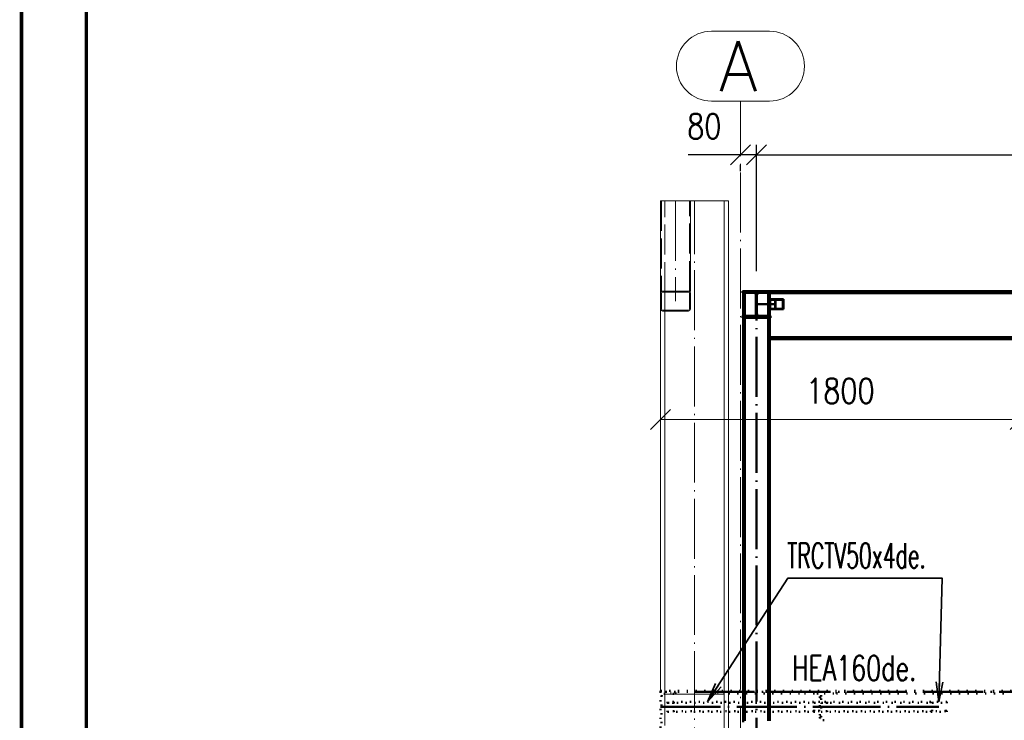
# Paper-space layout 'Layout1' of a CAD drawing. Extents: x -2 to 1033, y -36 to 596.
# Tile 8 of 182: x 0 to 98, y 211 to 281. Entities that reach past the tile are written whole.
import ezdxf
from ezdxf.enums import TextEntityAlignment as Align

# ---------------------------------------------------------------- set-up
doc = ezdxf.new("R2010")
doc.units = 0
for name, pattern in [('ACAD_ISO02W100', [15, 12, -3]), ('ACAD_ISO04W100', [30.5, 24, -3, 0.5, -3]), ('ACAD_ISO07W100', [3.5, 0.5, -3]), ('B_CARA_09', [0.5, 0, -0.5]), ('HP_01_CER_B', [8, 5, -1, 1, -1])]:
    doc.linetypes.add(name, pattern=pattern)
doc.layers.get('0').update_dxf_attribs({"linetype": 'CONTINUOUS'})
doc.layers.get('DEFPOINTS').update_dxf_attribs({"color": 132, "linetype": 'CONTINUOUS'})
doc.layers.add('RAMECEK_HP', color=251, linetype='CONTINUOUS')
for name, color, linetype, lineweight in [('SS_1.ET-HALA_TaO-KCE_LEMOVANI', 9, 'CONTINUOUS', 13), ('SS_1.ET-HALA_TaO-RASTR', 7, 'HP_01_CER_B', 13), ('SS_1.ET-HALA_TaO-SLOUP', 9, 'CONTINUOUS', 13), ('SS_2.ET-DEMONTAZE_OK', 20, 'B_CARA_09', 50), ('SS_2.ET-HALA_TaO-VESTAVBA_A1÷B2-VAZBA2', 51, 'CONTINUOUS', 50), ('SS_KOTY', 3, 'CONTINUOUS', 25), ('SS_POPIS_PROFILU_de.', 214, 'CONTINUOUS', 35), ('SS_STAV.OK-KOTY', 251, 'CONTINUOUS', 13)]:
    doc.layers.add(name, color=color, linetype=linetype, lineweight=lineweight)
doc.styles.add('ROMANS', font='romans.shx', dxfattribs={"width": 0.8})
doc.styles.add('romans.shx', font='romans.shx', dxfattribs={"height": 5})
doc.linetypes.add('ZIGZAG', pattern='A,0.00254,-5.08,[131,ltypeshp.shx,S=5.08,R=0,X=-5.08,Y=0],-10.16,[131,ltypeshp.shx,S=5.08,R=180,X=5.08,Y=0],-5.08', length=20.32254)
doc.dimstyles.new('A-1_(2.5)_50AS', dxfattribs={"dimtxt": 2.5, "dimasz": 2, "dimexe": 1, "dimexo": 2, "dimgap": 0, "dimtad": 0, "dimdec": 1, "dimlfac": 50, "dimrnd": 1, "dimtxsty": 'ROMANS', "dimblk1": 'OBLIQUE', "dimblk2": 'OBLIQUE', "dimsah": 1, "dimcen": 2, "dimclrd": 256, "dimclre": 256, "dimclrt": 256, "dimadec": 1, "dimazin": 2, "dimtfac": 0.714286, "dimtdec": 1, "dimtmove": 0, "dimatfit": 3, "dimldrblk": 'OPEN', "dimfxl": 1, "dimtvp": 1.142857, "dimtfill": 1, "dimtolj": 1, "dimlwd": -1, "dimlwe": -1, "dimarcsym": 0})

# ---------------------------------------------------------------- blocks, each defined once
blk = doc.blocks.new('*U6')
at = {"layer": 'RAMECEK_HP', "lineweight": 35, "const_width": 0.35}
for points in [[(0, 594), (0, 0), (841, 0), (841, 594)], [(6.5, 587.5), (6.5, 6.5), (834.5, 6.5), (834.5, 587.5)]]:
    blk.add_lwpolyline(points, close=True, dxfattribs=at)
at = {"layer": 'DEFPOINTS', "style": 'ROMANS', "width": 0.8}
blk.add_attdef('TISK', text='', height=10, dxfattribs=at).set_placement((841, -33), align=Align.RIGHT)
blk = doc.blocks.new('_Oblique')
at = {"color": 0, "linetype": 'ByBlock', "lineweight": -2}
blk.add_line((-0.5, -0.5), (0.5, 0.5), dxfattribs=at)
blk = doc.blocks.new('*D28')
at = {"layer": 'DEFPOINTS', "color": 0, "transparency": 16777216}
for p in [(99.939, 240.683), (63.939, 213.53, -21268.5), (99.939, 213.53, -21268.5)]:
    blk.add_point(p, dxfattribs=at)
at = {"layer": 'SS_STAV.OK-KOTY', "transparency": 16777216}
for p, q in [((63.939, 237.711), (63.939, 241.683)), ((99.939, 237.711), (99.939, 241.683)), ((63.939, 240.683), (99.939, 240.683))]:
    blk.add_line(p, q, dxfattribs=at)
at = {"layer": 'SS_STAV.OK-KOTY', "transparency": 16777216, "xscale": 2, "yscale": 2, "zscale": 2, "rotation": 180}
blk.add_blockref('_Oblique', (63.939, 240.683), dxfattribs=at)
at = {"layer": 'SS_STAV.OK-KOTY', "transparency": 16777216, "xscale": 2, "yscale": 2, "zscale": 2}
blk.add_blockref('_Oblique', (99.939, 240.683), dxfattribs=at)
at = {"layer": 'SS_STAV.OK-KOTY', "transparency": 16777216, "insert": (81.939, 243.541), "char_height": 2.5, "attachment_point": 5, "style": 'ROMANS', "bg_fill": 3, "box_fill_scale": 1.1, "bg_fill_color": 256, "bg_fill_true_color": 13158600, "bg_fill_transparency": 0}
blk.add_mtext('\\A1;1800', dxfattribs=at)
blk = doc.blocks.new('_OPEN')
at = {"color": 0, "linetype": 'ByBlock'}
for p, q in [((-1, 0.167), (0, 0)), ((0, 0), (-1, -0.167)), ((0, 0), (-1, 0))]:
    blk.add_line(p, q, dxfattribs=at)
blk = doc.blocks.new('*D32')
at = {"layer": 'DEFPOINTS', "color": 0, "transparency": 16777216}
for p in [(71.939, 267.548), (71.939, 267.168), (73.539, 253.53, -21312.5)]:
    blk.add_point(p, dxfattribs=at)
at = {"layer": 'SS_KOTY', "transparency": 16777216}
for p, q in [((73.539, 255.53), (73.539, 268.168)), ((71.939, 267.168), (66.701, 267.168)), ((73.539, 267.168), (71.939, 267.168)), ((71.939, 265.548), (71.939, 266.168))]:
    blk.add_line(p, q, dxfattribs=at)
at = {"layer": 'SS_KOTY', "transparency": 16777216, "xscale": 2, "yscale": 2, "zscale": 2, "rotation": 180}
blk.add_blockref('_Oblique', (71.939, 267.168), dxfattribs=at)
at = {"layer": 'SS_KOTY', "transparency": 16777216, "xscale": 2, "yscale": 2, "zscale": 2}
blk.add_blockref('_Oblique', (73.539, 267.168), dxfattribs=at)
at = {"layer": 'SS_KOTY', "transparency": 16777216, "insert": (68.32, 270.025), "char_height": 2.5, "attachment_point": 5, "style": 'ROMANS', "bg_fill": 3, "box_fill_scale": 1.1, "bg_fill_color": 256, "bg_fill_true_color": 13158600, "bg_fill_transparency": 0}
blk.add_mtext('\\A1;80', dxfattribs=at)
blk = doc.blocks.new('*D33')
at = {"layer": 'DEFPOINTS', "color": 0, "transparency": 16777216}
for p in [(210.939, 267.168), (73.539, 253.53, -21312.5), (210.939, 253.53, -21312.5)]:
    blk.add_point(p, dxfattribs=at)
at = {"layer": 'SS_KOTY', "transparency": 16777216}
for p, q in [((73.539, 255.53), (73.539, 268.168)), ((210.939, 255.53), (210.939, 268.168)), ((73.539, 267.168), (210.939, 267.168))]:
    blk.add_line(p, q, dxfattribs=at)
at = {"layer": 'SS_KOTY', "transparency": 16777216, "xscale": 2, "yscale": 2, "zscale": 2, "rotation": 180}
blk.add_blockref('_Oblique', (73.539, 267.168), dxfattribs=at)
at = {"layer": 'SS_KOTY', "transparency": 16777216, "xscale": 2, "yscale": 2, "zscale": 2}
blk.add_blockref('_Oblique', (210.939, 267.168), dxfattribs=at)
at = {"layer": 'SS_KOTY', "transparency": 16777216, "insert": (142.239, 270.025), "char_height": 2.5, "attachment_point": 5, "style": 'ROMANS', "bg_fill": 3, "box_fill_scale": 1.1, "bg_fill_color": 256, "bg_fill_true_color": 13158600, "bg_fill_transparency": 0}
blk.add_mtext('\\A1;6870', dxfattribs=at)

psp = doc.layouts.get("Layout1")

# ---------------------------------------------------------------- linework, layer by layer
at = {"layer": 'SS_1.ET-HALA_TaO-KCE_LEMOVANI', "color": 5, "linetype": 'Continuous', "ltscale": 0.25}
for p, q in [((63.9386, 253.5296), (63.9386, 262.5478)), ((64.1386, 253.5296), (63.9386, 253.5296)), ((63.9386, 251.7296), (63.9386, 253.3296)), ((64.0386, 251.7296), (64.0386, 253.3296)), ((66.7386, 251.6296), (64.1386, 251.6296)), ((64.1386, 251.5296), (66.7386, 251.5296))]:
    psp.add_line(p, q, dxfattribs=at)
at = {"layer": 'SS_1.ET-HALA_TaO-KCE_LEMOVANI', "color": 9, "linetype": 'ACAD_ISO02W100', "ltscale": 0.25}
psp.add_line((64.0386, 262.5478), (64.0386, 253.5296), dxfattribs=at)
at = {"layer": 'SS_1.ET-HALA_TaO-KCE_LEMOVANI', "color": 9, "linetype": 'ACAD_ISO04W100', "ltscale": 0.25}
psp.add_line((65.4386, 262.5478), (65.4386, 252.5296), dxfattribs=at)
at = {"layer": 'SS_1.ET-HALA_TaO-KCE_LEMOVANI', "color": 5, "linetype": 'Continuous', "ltscale": 0.25}
for centre, start, end in [((64.1386, 253.3296), 90, 180), ((64.1386, 251.7296), 180, 270), ((66.7386, 251.7296), 270, 0)]:
    psp.add_arc(centre, 0.2, start, end, dxfattribs=at)
at = {"layer": 'SS_1.ET-HALA_TaO-KCE_LEMOVANI', "color": 5, "linetype": 'Continuous', "ltscale": 0.25, "extrusion": (-7.27596e-13, 3.01441e-13, -1)}
psp.add_arc((-64.1386, 253.3296), 0.1, 0, 90, dxfattribs=at)
at = {"layer": 'SS_1.ET-HALA_TaO-KCE_LEMOVANI', "color": 5, "linetype": 'Continuous', "ltscale": 0.25, "extrusion": (-7.27596e-13, -3.01319e-13, -1)}
psp.add_arc((-64.1386, 251.7296), 0.1, 270, 0, dxfattribs=at)
at = {"layer": 'SS_1.ET-HALA_TaO-KCE_LEMOVANI', "color": 5, "linetype": 'Continuous', "ltscale": 0.25, "extrusion": (3.0138e-13, -7.27535e-13, -1)}
psp.add_arc((-66.7386, 251.7296), 0.1, 180, 270, dxfattribs=at)
at = {"layer": 'SS_1.ET-HALA_TaO-RASTR', "linetype": 'Continuous', "ltscale": 0.25}
for p, q in [((74.8434, 279.5468), (69.0339, 279.5468)), ((69.0339, 272.5468), (74.8434, 272.5468))]:
    psp.add_line(p, q, dxfattribs=at)
for centre, start, end in [((69.0339, 276.0468), 90, 270), ((74.8434, 276.0468), 270, 90)]:
    psp.add_arc(centre, 3.5, start, end, dxfattribs=at)
at = {"layer": 'SS_1.ET-HALA_TaO-SLOUP', "color": 9, "linetype": 'ACAD_ISO02W100', "ltscale": 0.25}
for p, q in [((64.3686, 253.4296), (64.3686, 262.5478)), ((64.3686, 251.5296), (64.3686, 251.6296)), ((70.3086, 212.4096), (70.3086, 211.4096)), ((70.7386, 212.4096), (70.7386, 211.4096))]:
    psp.add_line(p, q, dxfattribs=at)
at = {"layer": 'SS_1.ET-HALA_TaO-SLOUP', "color": 5, "linetype": 'Continuous', "ltscale": 0.25}
for p, q in [((63.9386, 253.3296), (63.9386, 253.5296)), ((64.3686, 251.6296), (64.3686, 253.4296)), ((70.3086, 211.4096), (70.3086, 53.9296)), ((70.7386, 211.4096), (70.7386, 115.0296))]:
    psp.add_line(p, q, dxfattribs=at)
at = {"layer": 'SS_2.ET-DEMONTAZE_OK', "color": 1, "linetype": 'ACAD_ISO07W100', "ltscale": 0.25}
for p, q in [((64.0486, 210.2796), (64.0486, 212.9796)), ((79.8786, 212.9496), (79.8786, 210.8696)), ((79.9986, 212.9296), (79.8786, 212.9296)), ((79.9986, 212.8296), (79.8786, 212.8296)), ((79.9986, 210.8696), (79.9986, 212.9496)), ((79.2588, 212.4096), (64.6486, 212.4096)), ((64.6486, 212.4096), (64.6486, 211.4096)), ((64.6982, 212.3296), (79.3084, 212.3296)), ((64.6982, 212.3296), (64.6982, 211.4896)), ((65.2188, 212.3296), (65.2188, 211.4896)), ((65.2684, 212.4096), (65.2684, 211.4096)), ((79.8786, 212.4096), (79.2588, 212.4096)), ((79.2588, 211.4096), (79.2588, 212.4096)), ((79.3084, 212.3296), (79.829, 212.3296)), ((79.3084, 211.4896), (79.3084, 212.3296)), ((79.829, 211.4896), (79.829, 212.3296)), ((90.9898, 212.4096), (79.9986, 212.4096)), ((80.0482, 212.3296), (91.1188, 212.3296)), ((80.0482, 212.3296), (80.0482, 211.4896)), ((80.5688, 212.3296), (80.5688, 211.4896)), ((80.6184, 212.4096), (80.6184, 211.4096)), ((92.6033, 212.4096), (90.9898, 212.4096)), ((90.9898, 211.4096), (90.9898, 212.4096)), ((91.1188, 212.3296), (92.4742, 212.3296)), ((91.1188, 211.4896), (91.1188, 212.3296)), ((92.4742, 211.4896), (92.4742, 212.3296)), ((92.6033, 211.4096), (92.6033, 212.4096)), ((64.6486, 211.4096), (79.2588, 211.4096)), ((79.3084, 211.4896), (64.6982, 211.4896)), ((79.2588, 211.4096), (79.8786, 211.4096)), ((79.829, 211.4896), (79.3084, 211.4896)), ((79.8786, 210.9896), (79.9986, 210.9896)), ((79.8786, 210.8896), (79.9986, 210.8896)), ((79.9986, 211.4096), (90.9898, 211.4096)), ((91.1188, 211.4896), (80.0482, 211.4896)), ((90.9898, 211.4096), (92.6033, 211.4096)), ((92.4742, 211.4896), (91.1188, 211.4896))]:
    psp.add_line(p, q, dxfattribs=at)
at = {"layer": 'SS_2.ET-DEMONTAZE_OK', "color": 9, "linetype": 'ACAD_ISO04W100', "ltscale": 0.25}
for p, q in [((63.9386, 211.9096), (79.9386, 211.9096)), ((79.9386, 211.9096), (91.7965, 211.9096))]:
    psp.add_line(p, q, dxfattribs=at)
at = {"layer": 'SS_2.ET-DEMONTAZE_OK', "color": 1, "linetype": 'ACAD_ISO07W100', "ltscale": 0.25, "extrusion": (1.0046e-13, -2.42471e-13, -1)}
psp.add_arc((-79.5786, 210.8696), 0.3, 180, 270, dxfattribs=at)
at = {"layer": 'SS_2.ET-DEMONTAZE_OK', "color": 1, "linetype": 'ACAD_ISO07W100', "ltscale": 0.25, "extrusion": (-2.42532e-13, -1.00399e-13, -1)}
psp.add_arc((-80.2986, 210.8696), 0.3, 270, 0, dxfattribs=at)
at = {"layer": 'SS_2.ET-HALA_TaO-VESTAVBA_A1÷B2-VAZBA2', "color": 7, "linetype": 'ACAD_ISO04W100', "ltscale": 0.25}
psp.add_line((75.5452, 252.2096), (73.5386, 252.2096), dxfattribs=at)
at = {"layer": 'SS_2.ET-HALA_TaO-VESTAVBA_A1÷B2-VAZBA2', "color": 3, "linetype": 'ACAD_ISO02W100', "ltscale": 0.25}
for p, q in [((74.7449, 252.7096), (75.4508, 252.7096)), ((74.7449, 252.7096), (74.7449, 251.7096)), ((75.4085, 252.6496), (74.7872, 252.6496)), ((74.7872, 252.6496), (74.7872, 251.7696)), ((74.8369, 251.7096), (74.8369, 252.7096)), ((74.9219, 251.7696), (74.9219, 252.6496)), ((76.1684, 252.6496), (75.4085, 252.6496)), ((75.4085, 252.6496), (75.4085, 251.7696)), ((75.4508, 252.7096), (76.2534, 252.7096)), ((75.4508, 252.7096), (75.4508, 251.7096)), ((76.1684, 251.7696), (76.1684, 252.6496)), ((76.2534, 251.7096), (76.2534, 252.7096)), ((75.4508, 251.7096), (74.7449, 251.7096)), ((74.7872, 251.7696), (75.4085, 251.7696)), ((75.4085, 251.7696), (76.1684, 251.7696)), ((76.2534, 251.7096), (75.4508, 251.7096)), ((72.2086, 251.0396), (72.5386, 251.0396)), ((72.2086, 250.8696), (72.5386, 250.8696)), ((72.5386, 251.0396), (72.6093, 251.0396)), ((72.5386, 251.0396), (72.5386, 250.8696)), ((72.5386, 250.8696), (72.6093, 250.8696)), ((72.6093, 251.0396), (72.6386, 251.0396)), ((72.6093, 250.8696), (72.6386, 250.8696)), ((72.6386, 251.0396), (73.2436, 251.0396)), ((72.6386, 250.8696), (72.6386, 251.0396)), ((72.6386, 250.8696), (74.4386, 250.8696)), ((73.8336, 251.0396), (74.4386, 251.0396)), ((74.4386, 251.0396), (74.4679, 251.0396)), ((74.4386, 251.0396), (74.4386, 250.8696)), ((74.4386, 250.8696), (74.4679, 250.8696)), ((74.4679, 251.0396), (74.5386, 251.0396)), ((74.4679, 250.8696), (74.5386, 250.8696)), ((74.5386, 251.0396), (74.9386, 251.0396)), ((74.5386, 251.0396), (74.5386, 250.8696)), ((74.5386, 250.8696), (74.9386, 250.8696)), ((74.9386, 251.0396), (74.9386, 250.8696))]:
    psp.add_line(p, q, dxfattribs=at)
at = {"layer": 'SS_2.ET-HALA_TaO-VESTAVBA_A1÷B2-VAZBA2', "color": 1, "linetype": 'Continuous', "ltscale": 0.25}
for p, q in [((72.1386, 251.0396), (72.2086, 251.0396)), ((72.1386, 251.0396), (72.1386, 250.8696)), ((72.1386, 250.8696), (72.2086, 250.8696)), ((209.6086, 248.9256), (74.8686, 248.9256)), ((74.8686, 248.7296), (209.6086, 248.7296))]:
    psp.add_line(p, q, dxfattribs=at)
at = {"layer": 'SS_2.ET-HALA_TaO-VESTAVBA_A1÷B2-VAZBA2', "color": 3, "linetype": 'ACAD_ISO02W100', "ltscale": 0.25, "extrusion": (-3.7494e-33, 6.12323e-17, -1)}
for centre, start, end in [((-73.2436, 251.2796), 180, 270), ((-73.8336, 251.2796), 270, 0)]:
    psp.add_arc(centre, 0.24, start, end, dxfattribs=at)

# ---------------------------------------------------------------- block references
at = {"layer": 'RAMECEK_HP'}
psp.add_blockref('*U6', (0, 0), dxfattribs=at)

# ---------------------------------------------------------------- texts
at = {"layer": 'SS_1.ET-HALA_TaO-RASTR', "color": 7, "style": 'romans.shx'}
psp.add_text('A', height=5, dxfattribs=at).set_placement((69.7908, 273.5468))

# ---------------------------------------------------------------- next in the draw order: dimensions: what is measured, and where the dimension line sits
at = {"layer": 'SS_KOTY'}
dim = psp.add_linear_dim(base=(71.9386, 267.1682), p1=(73.5386, 253.5296, -21312.5), p2=(71.9386, 267.5478), dimstyle='A-1_(2.5)_50AS', dxfattribs=at)
dim.commit()
dim.dimension.update_dxf_attribs({"geometry": '*D32', "text_midpoint": (68.3196, 270.0253)})
at = {"layer": 'SS_STAV.OK-KOTY'}
dim = psp.add_linear_dim(base=(99.9386, 240.6835), p1=(63.9386, 213.5296, -21268.5), p2=(99.9386, 213.5296, -21268.5), dimstyle='A-1_(2.5)_50AS', override={"dimfxl": 3000, "dimfxlon": 1}, dxfattribs=at)
dim.commit()
dim.dimension.update_dxf_attribs({"geometry": '*D28', "text_midpoint": (81.9386, 243.5406)})

# ---------------------------------------------------------------- next in the draw order: linework, layer by layer
at = {"layer": 'SS_1.ET-HALA_TaO-KCE_LEMOVANI', "color": 9, "linetype": 'ZIGZAG', "ltscale": 0.25}
psp.add_line((66.9386, 262.5478), (63.9386, 262.5478), dxfattribs=at)
at = {"layer": 'SS_1.ET-HALA_TaO-KCE_LEMOVANI', "color": 9, "linetype": 'ACAD_ISO02W100', "ltscale": 0.25}
psp.add_line((66.8386, 253.5296), (66.8386, 262.5478), dxfattribs=at)
at = {"layer": 'SS_1.ET-HALA_TaO-KCE_LEMOVANI', "color": 5, "linetype": 'Continuous', "ltscale": 0.25}
for p, q in [((66.9386, 253.5296), (66.9386, 262.5478)), ((66.7386, 253.5296), (64.1386, 253.5296)), ((64.1386, 253.4296), (66.7386, 253.4296)), ((66.9386, 253.5296), (66.7386, 253.5296)), ((66.8386, 253.3296), (66.8386, 251.7296)), ((66.9386, 251.7296), (66.9386, 253.3296))]:
    psp.add_line(p, q, dxfattribs=at)
psp.add_arc((66.7386, 253.3296), 0.2, 0, 90, dxfattribs=at)
at = {"layer": 'SS_1.ET-HALA_TaO-KCE_LEMOVANI', "color": 5, "linetype": 'Continuous', "ltscale": 0.25, "extrusion": (3.0138e-13, 7.27657e-13, -1)}
psp.add_arc((-66.7386, 253.3296), 0.1, 90, 180, dxfattribs=at)
at = {"layer": 'SS_1.ET-HALA_TaO-RASTR', "linetype": 'ACAD_ISO04W100', "ltscale": 0.25}
for p, q in [((71.9386, 267.5468), (71.9386, 272.5468)), ((71.9386, 53.5296), (71.9386, 267.5478)), ((71.9386, 267.5478), (71.9386, 267.5468))]:
    psp.add_line(p, q, dxfattribs=at)
at = {"layer": 'SS_1.ET-HALA_TaO-SLOUP', "color": 9, "linetype": 'ZIGZAG', "ltscale": 0.25}
psp.add_line((70.7386, 262.5478), (66.9386, 262.5478), dxfattribs=at)
at = {"layer": 'SS_1.ET-HALA_TaO-SLOUP', "color": 9, "linetype": 'ACAD_ISO04W100', "ltscale": 0.25}
psp.add_line((67.3386, 36.1107), (67.3386, 262.5478), dxfattribs=at)
at = {"layer": 'SS_1.ET-HALA_TaO-SLOUP', "color": 5, "linetype": 'Continuous', "ltscale": 0.25}
for p, q in [((70.3086, 262.5478), (70.3086, 213.5296)), ((70.7386, 262.5478), (70.7386, 213.5296)), ((63.9386, 213.5296), (63.9386, 251.7296)), ((64.3686, 213.5296), (64.3686, 251.5296)), ((64.3686, 210.0396), (64.3686, 213.2196)), ((64.3886, 213.2196), (64.3886, 213.1896)), ((64.3886, 213.1896), (70.2886, 213.1896)), ((70.2886, 213.1896), (70.2886, 213.4296)), ((70.3086, 213.4296), (70.3086, 212.4096)), ((70.7386, 213.4296), (70.7386, 212.4096))]:
    psp.add_line(p, q, dxfattribs=at)
at = {"layer": 'SS_1.ET-HALA_TaO-SLOUP', "color": 9, "linetype": 'ACAD_ISO02W100', "ltscale": 0.25}
for p, q in [((64.3686, 213.2196), (64.3686, 213.5296)), ((64.3886, 213.4296), (64.3886, 213.2196)), ((64.9886, 213.1896), (64.9886, 213.4296)), ((69.6886, 213.1896), (69.6886, 213.4296)), ((70.3086, 213.5296), (70.3086, 213.4296))]:
    psp.add_line(p, q, dxfattribs=at)
at = {"layer": 'SS_2.ET-DEMONTAZE_OK', "color": 1, "linetype": 'ACAD_ISO07W100', "ltscale": 0.25}
for p, q in [((99.9386, 213.5296), (63.9386, 213.5296)), ((63.9386, 213.4296), (63.9386, 213.5296)), ((65.4386, 213.4296), (63.9386, 213.4296)), ((63.9386, 209.8296), (63.9386, 213.4296)), ((64.2886, 213.2196), (65.4386, 213.2196)), ((65.4386, 213.2196), (65.4386, 213.4296)), ((99.9386, 213.4296), (65.4386, 213.4296)), ((70.7386, 213.5296), (70.7386, 213.4296)), ((70.7386, 213.2496), (78.3386, 213.2496)), ((78.3386, 213.4296), (78.3386, 213.2496)), ((78.3386, 213.2496), (79.5786, 213.2496)), ((79.5786, 213.2496), (80.2986, 213.2496)), ((80.2986, 213.2496), (81.5386, 213.2496)), ((81.5386, 213.2496), (81.5386, 213.4296)), ((81.5386, 213.2496), (98.4386, 213.2496))]:
    psp.add_line(p, q, dxfattribs=at)
at = {"layer": 'SS_2.ET-DEMONTAZE_OK', "color": 9, "linetype": 'ACAD_ISO04W100', "ltscale": 0.25}
psp.add_line((67.3386, 213.4296), (99.9386, 213.4296), dxfattribs=at)
at = {"layer": 'SS_2.ET-DEMONTAZE_OK', "color": 1, "linetype": 'ACAD_ISO07W100', "ltscale": 0.25, "extrusion": (-3.7494e-33, 6.12323e-17, -1)}
psp.add_arc((-64.2886, 212.9796), 0.24, 0, 90, dxfattribs=at)
at = {"layer": 'SS_2.ET-DEMONTAZE_OK', "color": 1, "linetype": 'ACAD_ISO07W100', "ltscale": 0.25, "extrusion": (2.0092e-13, 4.85125e-13, -1)}
psp.add_arc((-79.5786, 212.9496), 0.3, 90, 180, dxfattribs=at)
at = {"layer": 'SS_2.ET-DEMONTAZE_OK', "color": 1, "linetype": 'ACAD_ISO07W100', "ltscale": 0.25, "extrusion": (-4.85064e-13, 2.00981e-13, -1)}
psp.add_arc((-80.2986, 212.9496), 0.3, 0, 90, dxfattribs=at)
at = {"layer": 'SS_2.ET-HALA_TaO-VESTAVBA_A1÷B2-VAZBA2', "color": 3, "linetype": 'ACAD_ISO02W100', "ltscale": 0.25}
for p, q in [((72.2086, 210.3896), (72.2086, 213.5296)), ((72.3786, 213.5296), (72.3786, 210.3896)), ((74.6986, 213.5296), (74.6986, 210.3896)), ((74.8686, 213.5296), (74.8686, 210.3896))]:
    psp.add_line(p, q, dxfattribs=at)
at = {"layer": 'SS_POPIS_PROFILU_de.', "color": 0, "linetype": 'ByBlock'}
for p, q in [((68.6486, 212.4096), (69.4572, 214.269)), ((68.6486, 212.4096), (69.7369, 214.0876)), ((70.0166, 213.9063), (68.6486, 212.4096)), ((91.7965, 212.4096), (91.5154, 214.4176)), ((91.7965, 212.4096), (91.8486, 214.4089)), ((92.1819, 214.4003), (91.7965, 212.4096))]:
    psp.add_line(p, q, dxfattribs=at)
at = {"layer": 'SS_POPIS_PROFILU_de.', "color": 214}
for points in [[(68.6486, 212.4096), (76.6911, 224.8108), (92.1197, 224.8108)], [(91.7965, 212.4096), (92.1197, 224.8108), (76.6911, 224.8108)]]:
    psp.add_lwpolyline(points, dxfattribs=at)

# ---------------------------------------------------------------- next in the draw order: texts
at = {"layer": 'SS_POPIS_PROFILU_de.', "color": 214, "style": 'romans.shx'}
for s, width, p in [('TRCTV50x4de.', 0.6, (76.6044, 225.8108)), ('TRCTV50x4de.', 0.6, (76.6044, 225.8108)), ('HEA160de.', 0.7, (77.0989, 214.5506))]:
    psp.add_text(s, height=2.5, dxfattribs=dict(at, width=width)).set_placement(p)

# ---------------------------------------------------------------- next in the draw order: dimensions: what is measured, and where the dimension line sits
at = {"layer": 'SS_KOTY'}
dim = psp.add_linear_dim(base=(210.9386, 267.1682), p1=(73.5386, 253.5296, -21312.5), p2=(210.9386, 253.5296, -21312.5), dimstyle='A-1_(2.5)_50AS', override={"dimtmove": 1}, dxfattribs=at)
dim.commit()
dim.dimension.update_dxf_attribs({"geometry": '*D33', "text_midpoint": (142.2386, 270.0253)})

# ---------------------------------------------------------------- next in the draw order: linework, layer by layer
at = {"layer": 'SS_2.ET-HALA_TaO-VESTAVBA_A1÷B2-VAZBA2', "color": 1, "linetype": 'Continuous', "ltscale": 0.25}
for p, q in [((72.2086, 253.5296), (72.1386, 253.5296)), ((72.1386, 253.5296), (72.1386, 253.3596)), ((72.2086, 253.3596), (72.1386, 253.3596)), ((74.8686, 253.5296), (72.2086, 253.5296)), ((72.2086, 213.5296), (72.2086, 253.5296)), ((72.3786, 253.5296), (72.3786, 213.5296)), ((74.6986, 253.5296), (74.6986, 213.5296)), ((74.8686, 253.5296), (74.8686, 213.5296)), ((209.6086, 253.5296), (74.8686, 253.5296)), ((74.8686, 253.3336), (209.6086, 253.3336))]:
    psp.add_line(p, q, dxfattribs=at)
at = {"layer": 'SS_2.ET-HALA_TaO-VESTAVBA_A1÷B2-VAZBA2', "color": 3, "linetype": 'ACAD_ISO02W100', "ltscale": 0.25}
for p, q in [((72.5386, 253.3596), (72.2086, 253.3596)), ((72.5386, 253.5296), (72.5386, 253.3596)), ((72.6093, 253.3596), (72.5386, 253.3596)), ((72.6386, 253.3596), (72.6093, 253.3596)), ((72.6386, 253.3596), (72.6386, 253.5296)), ((73.2436, 253.3596), (72.6386, 253.3596)), ((74.4386, 253.3596), (73.8336, 253.3596)), ((74.4386, 253.5296), (74.4386, 253.3596)), ((74.4679, 253.3596), (74.4386, 253.3596)), ((74.5386, 253.3596), (74.4679, 253.3596)), ((74.5386, 253.5296), (74.5386, 253.3596)), ((74.9386, 253.3596), (74.5386, 253.3596)), ((74.9386, 253.5296), (74.9386, 253.3596)), ((73.4836, 253.1196), (73.4836, 251.2796)), ((73.5936, 253.1196), (73.5936, 251.2796))]:
    psp.add_line(p, q, dxfattribs=at)
at = {"layer": 'SS_2.ET-HALA_TaO-VESTAVBA_A1÷B2-VAZBA2', "color": 7, "linetype": 'ACAD_ISO04W100', "ltscale": 0.25}
for p in [(73.5386, 174.3296), (210.9386, 253.5296)]:
    psp.add_line(p, (73.5386, 253.5296), dxfattribs=at)
at = {"layer": 'SS_2.ET-HALA_TaO-VESTAVBA_A1÷B2-VAZBA2', "color": 3, "linetype": 'ACAD_ISO02W100', "ltscale": 0.25, "extrusion": (-5.023e-13, -1.2126e-12, -1)}
psp.add_arc((-73.2436, 253.1196), 0.24, 90, 180, dxfattribs=at)
at = {"layer": 'SS_2.ET-HALA_TaO-VESTAVBA_A1÷B2-VAZBA2', "color": 3, "linetype": 'ACAD_ISO02W100', "ltscale": 0.25, "extrusion": (1.21266e-12, -5.02239e-13, -1)}
psp.add_arc((-73.8336, 253.1196), 0.24, 0, 90, dxfattribs=at)

doc.saveas('drawing.dxf')
